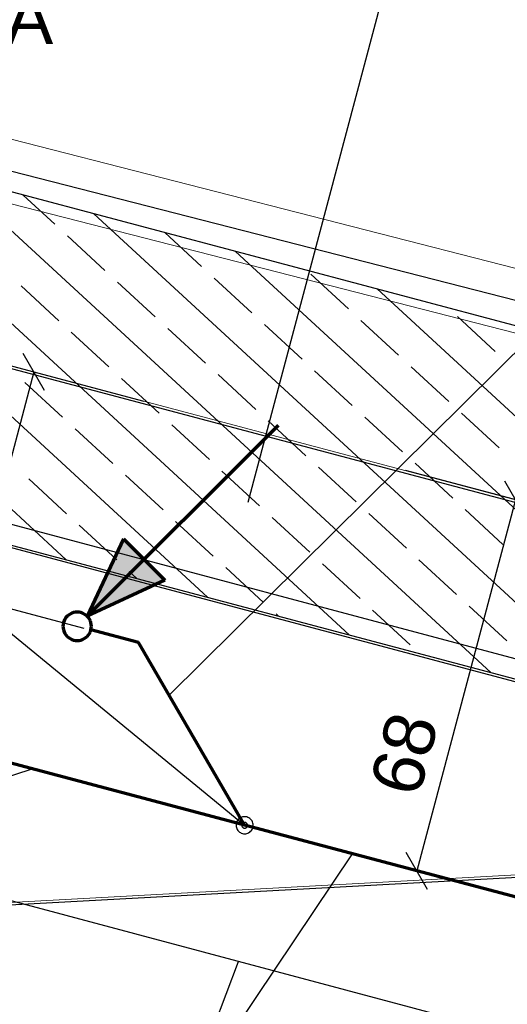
# Model space of a CAD drawing. Extents: x -779 to 790, y -208 to 633.
# Tile 52 of 232: x -75 to -58, y -78 to -43. Entities that reach past the tile are written whole.
import ezdxf
from ezdxf.lldxf.tags import DXFTag

# ---------------------------------------------------------------- set-up
doc = ezdxf.new("R2010")
doc.units = 0
doc.layers.get('0').update_dxf_attribs({"lineweight": 25})
for name, color, linetype, lineweight, true_color in [('02 Raster Gebäude-A07F5V4QWF', 7, 'Continuous', 25, 0x848484), ('20 Bodenplatte-A07F5V4PWF', 7, 'Continuous', 25, 0x848484), ('20 Fundament-A07F5V4OWF', 7, 'Continuous', 25, 0x848484), ('30 Baugrubenplanung', 7, 'Continuous', 25, 0x848484), ('60 Stützwände', 9, 'Continuous', 25, 0x808080), ('ELT Leerrohre', 1, 'Continuous', 35, 0xff0000), ('S_Mass', 150, 'Continuous', 25, 0x007fff), ('S_Schmutzwasser_Grundleitung', 7, 'Continuous', 70, 0x7f5f00), ('X_Mass', 150, 'Continuous', 25, 0x007fff)]:
    doc.layers.add(name, color=color, linetype=linetype, lineweight=lineweight, true_color=true_color)
doc.layers.add('02 Raster Gebäude-A07F5V53WF', color=7, linetype='Continuous', lineweight=13)
doc.layers.add('SC_Mass', color=7, linetype='Continuous', lineweight=25)
doc.styles.get("Standard").update_dxf_attribs({"font": 'arial.ttf'})
tags = doc.linetypes.add('Raster-A07F5V4TWF', pattern=[0.2, 0.1, -0.05, 0, -0.05]).pattern_tags.tags
tags[10:11] = [DXFTag(74, 4), DXFTag(75, 0), DXFTag(340, '0'), DXFTag(46, 1.0), DXFTag(50, 0.0), DXFTag(44, 0.0), DXFTag(45, 0.0)]
tags[8:9] = [DXFTag(74, 4), DXFTag(75, 0), DXFTag(340, '0'), DXFTag(46, 1.0), DXFTag(50, 0.0), DXFTag(44, 0.0), DXFTag(45, 0.0)]
tags[6:7] = [DXFTag(74, 4), DXFTag(75, 0), DXFTag(340, '0'), DXFTag(46, 1.0), DXFTag(50, 0.0), DXFTag(44, 0.0), DXFTag(45, 0.0)]
tags[4:5] = [DXFTag(74, 4), DXFTag(75, 0), DXFTag(340, '0'), DXFTag(46, 1.0), DXFTag(50, 0.0), DXFTag(44, 0.0), DXFTag(45, 0.0)]
tags = doc.linetypes.add('Raster-A07F5V57WF', pattern=[0.2, 0.1, -0.05, 0, -0.05]).pattern_tags.tags
tags[10:11] = [DXFTag(74, 4), DXFTag(75, 0), DXFTag(340, '0'), DXFTag(46, 1.0), DXFTag(50, 0.0), DXFTag(44, 0.0), DXFTag(45, 0.0)]
tags[8:9] = [DXFTag(74, 4), DXFTag(75, 0), DXFTag(340, '0'), DXFTag(46, 1.0), DXFTag(50, 0.0), DXFTag(44, 0.0), DXFTag(45, 0.0)]
tags[6:7] = [DXFTag(74, 4), DXFTag(75, 0), DXFTag(340, '0'), DXFTag(46, 1.0), DXFTag(50, 0.0), DXFTag(44, 0.0), DXFTag(45, 0.0)]
tags[4:5] = [DXFTag(74, 4), DXFTag(75, 0), DXFTag(340, '0'), DXFTag(46, 1.0), DXFTag(50, 0.0), DXFTag(44, 0.0), DXFTag(45, 0.0)]
tags = doc.linetypes.add('STRICHPUNKT2', pattern=[12.7, 6.35, -3.175, 0, -3.175]).pattern_tags.tags
tags[10:11] = [DXFTag(74, 4), DXFTag(75, 0), DXFTag(340, '0'), DXFTag(46, 0.0), DXFTag(50, 0.0), DXFTag(44, 0.0), DXFTag(45, 0.0)]
tags[8:9] = [DXFTag(74, 4), DXFTag(75, 0), DXFTag(340, '0'), DXFTag(46, 0.0), DXFTag(50, 0.0), DXFTag(44, 0.0), DXFTag(45, 0.0)]
tags[6:7] = [DXFTag(74, 4), DXFTag(75, 0), DXFTag(340, '0'), DXFTag(46, 0.0), DXFTag(50, 0.0), DXFTag(44, 0.0), DXFTag(45, 0.0)]
tags[4:5] = [DXFTag(74, 4), DXFTag(75, 0), DXFTag(340, '0'), DXFTag(46, 0.0), DXFTag(50, 0.0), DXFTag(44, 0.0), DXFTag(45, 0.0)]

# ---------------------------------------------------------------- blocks, each defined once
blk = doc.blocks.new('Referenz-A07F5V4VWF', base_point=(-401.415, -176.34))
at = {"color": 0, "linetype": 'ByBlock', "lineweight": -2, "ltscale": 12.5}
for p, q in [((-16.164, -65.268), (-146.682, -30.614)), ((-153.091, -41.328), (-17.544, -77.463)), ((-131.2, -47.142), (-54.939, -67.39))]:
    blk.add_line(p, q, dxfattribs=at)
at = {"layer": '02 Raster Gebäude-A07F5V4QWF', "color": 0, "linetype": 'Raster-A07F5V4TWF', "lineweight": -2, "ltscale": 187.5}
for p, q in [((-160.157, -33.245), (3.691, -76.749)), ((3.333, -70.211), (-212.21, -82.005))]:
    blk.add_line(p, q, dxfattribs=at)
at = {"layer": '20 Bodenplatte-A07F5V4PWF', "color": 0, "lineweight": -2}
blk.add_line((-153.091, -41.328), (-17.544, -77.463), dxfattribs=at)
at = {"layer": '20 Fundament-A07F5V4OWF', "color": 0, "lineweight": -2}
for p, q in [((-16.164, -65.268), (-146.682, -30.614)), ((-73.764, -62.392), (-92.676, -44.954)), ((-68.792, -63.712), (-87.703, -46.274)), ((-131.2, -47.142), (-17.407, -77.356)), ((-63.819, -65.033), (-82.73, -47.594)), ((-58.847, -66.353), (-77.758, -48.914)), ((-74.162, -50.598), (-75.272, -49.575)), ((-54.223, -67.351), (-72.785, -50.235)), ((-72.398, -52.225), (-73.721, -51.004)), ((-69.006, -52.087), (-70.299, -50.895)), ((-50.881, -67.168), (-67.813, -51.555)), ((-67.241, -53.715), (-68.565, -52.494)), ((-63.849, -53.577), (-65.173, -52.357)), ((-74.025, -53.989), (-75.348, -52.769)), ((-70.633, -53.852), (-71.956, -52.632)), ((-47.539, -66.985), (-62.84, -52.875)), ((-62.085, -55.204), (-63.408, -53.984)), ((-58.693, -55.067), (-60.016, -53.847)), ((-68.868, -55.479), (-70.192, -54.259)), ((-65.477, -55.342), (-66.8, -54.121)), ((-72.26, -55.617), (-73.584, -54.396)), ((-60.32, -56.832), (-61.644, -55.611)), ((-70.496, -57.244), (-71.819, -56.023)), ((-67.104, -57.106), (-68.427, -55.886)), ((-63.712, -56.969), (-65.035, -55.749)), ((-73.887, -57.381), (-75.211, -56.161)), ((-61.947, -58.596), (-63.271, -57.376)), ((-58.556, -58.459), (-59.879, -57.238)), ((-72.123, -59.008), (-73.446, -57.788)), ((-68.731, -58.871), (-70.054, -57.651)), ((-65.339, -58.734), (-66.663, -57.513)), ((-63.575, -60.361), (-64.898, -59.14)), ((-60.183, -60.223), (-61.506, -59.003)), ((-70.358, -60.636), (-71.682, -59.415)), ((-66.966, -60.498), (-68.29, -59.278)), ((-73.75, -60.773), (-75.073, -59.553)), ((-65.202, -62.125), (-66.525, -60.905)), ((-61.81, -61.988), (-63.133, -60.768)), ((-58.418, -61.851), (-59.742, -60.63)), ((-71.985, -62.4), (-73.309, -61.18)), ((-68.594, -62.263), (-69.917, -61.042)), ((-63.437, -63.753), (-64.761, -62.532)), ((-60.045, -63.615), (-61.369, -62.395)), ((-71.278, -63.052), (-71.544, -62.807)), ((-66.829, -63.89), (-68.152, -62.67)), ((-58.281, -65.242), (-59.604, -64.022)), ((-66.306, -64.373), (-66.388, -64.297)), ((-61.673, -65.38), (-62.996, -64.159))]:
    blk.add_line(p, q, dxfattribs=at)
at = {"layer": '30 Baugrubenplanung', "color": 0, "lineweight": -2}
for p, q in [((-18.786, -89.553), (-159.501, -52.04)), ((-44.204, -82.777), (-159.501, -52.04)), ((-79.273, -107.278), (-67.709, -76.511))]:
    blk.add_line(p, q, dxfattribs=at)
blk = doc.blocks.new('Referenz-A07F5V59WF', base_point=(-759.499, -206.186))
at = {"layer": '02 Raster Gebäude-A07F5V53WF', "color": 0, "linetype": 'Raster-A07F5V57WF', "ltscale": 117.000008}
for p, q in [((-285.681, 0.171), (159.608, -118.052)), ((435.098, -46.482), (-278.836, -85.556))]:
    blk.add_line(p, q, dxfattribs=at)
at = {"layer": '60 Stützwände', "color": 0, "linetype": 'Continuous', "lineweight": -2, "ltscale": 225.000015}
blk.add_line((-160.303, -38.576), (-17.628, -76.628), dxfattribs=at)
blk = doc.blocks.new('Maß-A07F5VAFWF', base_point=(-78.945, -64.793))
at = {"color": 0, "linetype": 'ByBlock', "lineweight": -2, "ltscale": 0.25}
for p, q in [((-76.828, -55.279), (-71.028, -56.819)), ((-74.518, -56.441), (-75.271, -55.143)), ((-74.895, -55.792), (-77.012, -63.766)), ((-78.945, -63.253), (-73.146, -64.793)), ((-76.635, -64.415), (-77.388, -63.118))]:
    blk.add_line(p, q, dxfattribs=at)
at = {"color": 0, "linetype": 'ByBlock', "lineweight": -2, "ltscale": 0.25, "insert": (-78.569, -60.278), "char_height": 1.8, "attachment_point": 1, "rotation": 75.1311}
blk.add_mtext('{\\fArial;41}', dxfattribs=at)
blk = doc.blocks.new('Maß-A07F5VAHWF', base_point=(-65.311, -73.979))
at = {"color": 0, "linetype": 'ByBlock', "lineweight": -2, "ltscale": 0.25}
for p, q in [((-56.047, -60.796), (-61.847, -59.256)), ((-57.604, -60.931), (-58.357, -59.634)), ((-57.98, -60.283), (-61.445, -73.33)), ((-59.512, -73.844), (-65.311, -72.304)), ((-61.068, -73.979), (-61.821, -72.682))]:
    blk.add_line(p, q, dxfattribs=at)
at = {"color": 0, "linetype": 'ByBlock', "lineweight": -2, "ltscale": 0.25, "insert": (-63.124, -70.329), "char_height": 1.8, "attachment_point": 1, "rotation": 75.1311}
blk.add_mtext('{\\fArial;68}', dxfattribs=at)

msp = doc.modelspace()

# ---------------------------------------------------------------- linework, layer by layer
at = {"color": 8, "lineweight": 25, "ltscale": 0.25, "true_color": 0x808080}
msp.add_line((-57.255, -22.253), (-67.377, -60.375), dxfattribs=at)
at = {"layer": 'ELT Leerrohre', "color": 1, "lineweight": 13, "true_color": 0xff0000}
for p, q in [((-46.42, -55.107), (-82.748, -45.803)), ((-83.294, -47.935), (-46.966, -57.238))]:
    msp.add_line(p, q, dxfattribs=at)
at = {"layer": 'ELT Leerrohre', "color": 1, "linetype": 'STRICHPUNKT2', "lineweight": 25, "ltscale": 0.25, "true_color": 0xff0000}
msp.add_line((-46.693, -56.173), (-83.021, -46.869), dxfattribs=at)
at = {"layer": 'S_Mass'}
for p, q in [((-82.16, -59.665), (-67.494, -71.724)), ((-67.771, -71.609), (-67.784, -71.647)), ((-67.754, -71.574), (-67.771, -71.609)), ((-67.732, -71.542), (-67.754, -71.574)), ((-67.706, -71.512), (-67.732, -71.542)), ((-67.677, -71.486), (-67.706, -71.512)), ((-67.644, -71.464), (-67.677, -71.486)), ((-67.609, -71.447), (-67.644, -71.464)), ((-67.572, -71.434), (-67.609, -71.447)), ((-67.533, -71.427), (-67.572, -71.434)), ((-67.544, -71.638), (-67.555, -71.645)), ((-67.532, -71.632), (-67.544, -71.638)), ((-67.494, -71.424), (-67.533, -71.427)), ((-67.52, -71.628), (-67.532, -71.632)), ((-67.507, -71.625), (-67.52, -71.628)), ((-67.494, -71.624), (-67.507, -71.625)), ((-67.455, -71.427), (-67.494, -71.424)), ((-67.481, -71.625), (-67.494, -71.624)), ((-67.468, -71.628), (-67.481, -71.625)), ((-67.456, -71.632), (-67.468, -71.628)), ((-67.444, -71.638), (-67.456, -71.632)), ((-67.416, -71.434), (-67.455, -71.427)), ((-67.433, -71.645), (-67.444, -71.638)), ((-67.379, -71.447), (-67.416, -71.434)), ((-67.344, -71.464), (-67.379, -71.447)), ((-67.311, -71.486), (-67.344, -71.464)), ((-67.282, -71.512), (-67.311, -71.486)), ((-67.256, -71.542), (-67.282, -71.512)), ((-67.234, -71.574), (-67.256, -71.542)), ((-67.217, -71.609), (-67.234, -71.574)), ((-67.204, -71.647), (-67.217, -71.609)), ((-67.791, -71.685), (-67.794, -71.724)), ((-67.794, -71.724), (-67.791, -71.763)), ((-67.784, -71.647), (-67.791, -71.685)), ((-67.791, -71.763), (-67.784, -71.802)), ((-67.784, -71.802), (-67.771, -71.839)), ((-67.771, -71.839), (-67.754, -71.874)), ((-67.754, -71.874), (-67.732, -71.907)), ((-67.732, -71.907), (-67.706, -71.936)), ((-67.706, -71.936), (-67.677, -71.962)), ((-67.677, -71.962), (-67.644, -71.984)), ((-67.593, -71.711), (-67.594, -71.724)), ((-67.594, -71.724), (-67.593, -71.737)), ((-67.591, -71.698), (-67.593, -71.711)), ((-67.593, -71.737), (-67.591, -71.75)), ((-67.586, -71.686), (-67.591, -71.698)), ((-67.591, -71.75), (-67.586, -71.762)), ((-67.581, -71.674), (-67.586, -71.686)), ((-67.586, -71.762), (-67.581, -71.774)), ((-67.573, -71.663), (-67.581, -71.674)), ((-67.581, -71.774), (-67.573, -71.785)), ((-67.565, -71.653), (-67.573, -71.663)), ((-67.573, -71.785), (-67.565, -71.795)), ((-67.555, -71.645), (-67.565, -71.653)), ((-67.565, -71.795), (-67.555, -71.804)), ((-67.555, -71.804), (-67.544, -71.811)), ((-67.544, -71.811), (-67.532, -71.817)), ((-67.532, -71.817), (-67.52, -71.821)), ((-67.52, -71.821), (-67.507, -71.823)), ((-67.507, -71.823), (-67.494, -71.824)), ((-67.494, -71.824), (-67.481, -71.823)), ((-67.481, -71.823), (-67.468, -71.821)), ((-67.468, -71.821), (-67.456, -71.817)), ((-67.456, -71.817), (-67.444, -71.811)), ((-67.444, -71.811), (-67.433, -71.804)), ((-67.423, -71.653), (-67.433, -71.645)), ((-67.433, -71.804), (-67.423, -71.795)), ((-67.415, -71.663), (-67.423, -71.653)), ((-67.423, -71.795), (-67.415, -71.785)), ((-67.407, -71.674), (-67.415, -71.663)), ((-67.415, -71.785), (-67.407, -71.774)), ((-67.402, -71.686), (-67.407, -71.674)), ((-67.407, -71.774), (-67.402, -71.762)), ((-67.397, -71.698), (-67.402, -71.686)), ((-67.402, -71.762), (-67.397, -71.75)), ((-67.395, -71.711), (-67.397, -71.698)), ((-67.397, -71.75), (-67.395, -71.737)), ((-67.394, -71.724), (-67.395, -71.711)), ((-67.395, -71.737), (-67.394, -71.724)), ((-67.344, -71.984), (-67.311, -71.962)), ((-67.311, -71.962), (-67.282, -71.936)), ((-67.282, -71.936), (-67.256, -71.907)), ((-67.256, -71.907), (-67.234, -71.874)), ((-67.234, -71.874), (-67.217, -71.839)), ((-67.217, -71.839), (-67.204, -71.802)), ((-67.197, -71.685), (-67.204, -71.647)), ((-67.204, -71.802), (-67.197, -71.763)), ((-67.194, -71.724), (-67.197, -71.685)), ((-67.197, -71.763), (-67.194, -71.724)), ((-67.644, -71.984), (-67.609, -72.001)), ((-67.609, -72.001), (-67.572, -72.014)), ((-67.572, -72.014), (-67.533, -72.022)), ((-67.533, -72.022), (-67.494, -72.024)), ((-67.494, -72.024), (-67.455, -72.022)), ((-67.455, -72.022), (-67.416, -72.014)), ((-67.416, -72.014), (-67.379, -72.001)), ((-67.379, -72.001), (-67.344, -71.984))]:
    msp.add_line(p, q, dxfattribs=at)
at = {"layer": 'S_Schmutzwasser_Grundleitung'}
for p, q in [((-73.021, -64.378), (-66.304, -57.662)), ((-71.753, -61.659), (-73.021, -64.378)), ((-71.753, -61.659), (-70.302, -63.111)), ((-67.494, -71.724), (-103.234, -62.235)), ((-70.302, -63.111), (-73.021, -64.378)), ((-73.679, -64.335), (-73.728, -64.378)), ((-73.624, -64.299), (-73.679, -64.335)), ((-73.566, -64.27), (-73.624, -64.299)), ((-73.504, -64.249), (-73.566, -64.27)), ((-73.44, -64.236), (-73.504, -64.249)), ((-73.374, -64.232), (-73.44, -64.236)), ((-73.309, -64.236), (-73.374, -64.232)), ((-73.245, -64.249), (-73.309, -64.236)), ((-73.183, -64.27), (-73.245, -64.249)), ((-73.124, -64.299), (-73.183, -64.27)), ((-73.07, -64.335), (-73.124, -64.299)), ((-73.021, -64.378), (-73.07, -64.335)), ((-73.87, -64.667), (-73.874, -64.732)), ((-73.857, -64.602), (-73.87, -64.667)), ((-73.836, -64.541), (-73.857, -64.602)), ((-73.807, -64.482), (-73.836, -64.541)), ((-73.771, -64.427), (-73.807, -64.482)), ((-73.728, -64.378), (-73.771, -64.427)), ((-72.978, -64.427), (-73.021, -64.378)), ((-72.941, -64.482), (-72.978, -64.427)), ((-72.912, -64.541), (-72.941, -64.482)), ((-72.891, -64.602), (-72.912, -64.541)), ((-72.879, -64.667), (-72.891, -64.602)), ((-72.874, -64.732), (-72.879, -64.667)), ((-73.874, -64.732), (-73.87, -64.797)), ((-73.87, -64.797), (-73.857, -64.861)), ((-73.857, -64.861), (-73.836, -64.923)), ((-73.836, -64.923), (-73.807, -64.982)), ((-73.807, -64.982), (-73.771, -65.036)), ((-73.771, -65.036), (-73.728, -65.085)), ((-73.021, -65.085), (-72.978, -65.036)), ((-72.978, -65.036), (-72.941, -64.982)), ((-72.941, -64.982), (-72.912, -64.923)), ((-72.912, -64.923), (-72.891, -64.861)), ((-72.891, -64.861), (-72.879, -64.797)), ((-71.221, -65.304), (-72.891, -64.86)), ((-72.879, -64.797), (-72.874, -64.732)), ((-73.728, -65.085), (-73.679, -65.129)), ((-73.679, -65.129), (-73.624, -65.165)), ((-73.624, -65.165), (-73.566, -65.194)), ((-73.566, -65.194), (-73.504, -65.215)), ((-73.504, -65.215), (-73.44, -65.228)), ((-73.44, -65.228), (-73.374, -65.232)), ((-73.374, -65.232), (-73.309, -65.228)), ((-73.309, -65.228), (-73.245, -65.215)), ((-73.245, -65.215), (-73.183, -65.194)), ((-73.183, -65.194), (-73.124, -65.165)), ((-73.124, -65.165), (-73.07, -65.129)), ((-73.07, -65.129), (-73.021, -65.085)), ((-67.494, -71.724), (-71.221, -65.304)), ((-35.628, -80.184), (-67.494, -71.724))]:
    msp.add_line(p, q, dxfattribs=at)
at = {"layer": 'S_Schmutzwasser_Grundleitung', "lineweight": 13}
msp.add_line((-67.494, -71.724), (-67.494, -71.724), dxfattribs=at)
at = {"layer": 'S_Schmutzwasser_Grundleitung'}
for points in [[(-70.302, -63.111), (-72.43, -63.111), (-71.753, -61.659)], [(-73.021, -64.378), (-70.302, -63.111), (-72.43, -63.111)]]:
    msp.add_solid(points, dxfattribs=at)
at = {"layer": 'X_Mass'}
for p, q in [((-51.762, -48.948), (-70.148, -67.151)), ((-83.171, -72.389), (-74.951, -69.744)), ((-75.027, -89.605), (-63.702, -72.731))]:
    msp.add_line(p, q, dxfattribs=at)

# ---------------------------------------------------------------- block references
at = {"color": 8, "lineweight": 25, "ltscale": 1250, "true_color": 0x808080}
msp.add_blockref('Referenz-A07F5V59WF', (-759.499, -206.186), dxfattribs=at)
at = {"color": 8, "lineweight": 25, "ltscale": 12.5, "true_color": 0x808080}
msp.add_blockref('Referenz-A07F5V4VWF', (-401.415, -176.34), dxfattribs=at)
at = {"layer": 'S_Mass', "ltscale": 0.25}
for name, p in [('Maß-A07F5VAFWF', (-78.945, -64.793)), ('Maß-A07F5VAHWF', (-65.311, -73.979))]:
    msp.add_blockref(name, p, dxfattribs=at)

# ---------------------------------------------------------------- texts
at = {"layer": 'SC_Mass', "ltscale": 0.25, "insert": (-84.975, -42.464), "char_height": 1.8, "attachment_point": 1}
msp.add_mtext('{\\fArial;ELT BMA}', dxfattribs=at)

doc.saveas('drawing.dxf')
